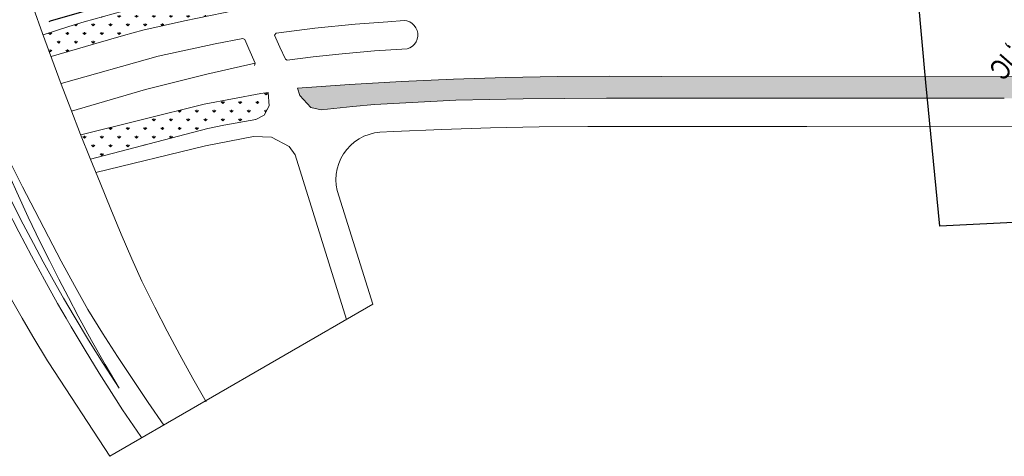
# Model space of a CAD drawing. Header units: millimetres. Extents: x 747415 to 1601423, y -236173 to 551995.
# Tile 2 of 256: x 832071 to 952980, y -79421 to -25747. Entities that reach past the tile are written whole.
import ezdxf
from ezdxf.enums import TextEntityAlignment as Align

# ---------------------------------------------------------------- set-up
doc = ezdxf.new("R2010")
doc.units = ezdxf.units.MM
doc.header["$LTSCALE"] = 100
doc.header["$MEASUREMENT"] = 0
doc.linetypes.add('BORDERX2', pattern=[88.9, 25.4, -12.7, 25.4, -12.7, 0, -12.7])
doc.layers.add('T--L9000_PERCELEN', color=4, linetype='BORDERX2')
doc.layers.add('T--L9064_Glasvezel', color=54, linetype='CONTINUOUS')
doc.layers.add('T--L9000_TERREIN_Wegen_extern', color=7, linetype='CONTINUOUS', lineweight=0)
doc.layers.add('T--L9042_BEPLANTING', color=90, linetype='CONTINUOUS', lineweight=0)
doc.styles.add('vddonk Arial', font='arial.ttf')

# ---------------------------------------------------------------- blocks, each defined once
blk = doc.blocks.new('FMEBLOCK6')
at = {"layer": 'T--L9000_PERCELEN', "flags": 128}
blk.add_lwpolyline([(-222.195065, 94.921288), (-251.620115, 100.616588), (-297.543065, 109.524512), (-337.647015, 117.167537), (-330.464115, 154.579588), (-318.094025, 152.154437), (-273.823165, 143.747337), (-224.196065, 134.337287), (-208.583205, 131.452587), (-197.439015, 136.971413), (-186.556105, 142.270537), (-136.598035, 132.414587), (-119.415195, 113.922413), (-36.125985, 98.003588), (6.067975, 90.023538), (53.291805, 80.914438), (90.404835, 73.913287), (122.112865, 67.765588), (143.704805, 62.535362), (157.446845, 57.366563), (171.935005, 49.926337), (182.331925, 44.522562), (208.965925, 23.814537), (210.678965, 5.367537), (247.852945, -33.029587), (282.048885, -68.514712), (337.647015, -125.749487), (325.535905, -138.670512), (317.706935, -146.918688), (308.433795, -152.464488), (305.025885, -154.579588), (288.721875, -133.669412), (269.087925, -109.047413), (260.568955, -98.204437), (159.362975, 17.296337), (157.498825, 19.424438), (149.484015, 23.044288), (139.909805, 26.793487), (135.052895, 26.028438), (133.477855, 26.594587), (99.043865, 33.291537), (-0.134205, 52.487337), (-43.354195, 60.693588), (-58.920135, 63.604288), (-60.972195, 63.930587), (-126.040115, 76.402462), (-180.772065, 86.816438), (-219.337085, 94.368462)], close=True, dxfattribs=at)

msp = doc.modelspace()

# ---------------------------------------------------------------- hatches: boundary and pattern name
at = {"layer": 'T--L9042_BEPLANTING', "linetype": 'Continuous'}
h = msp.add_hatch(dxfattribs=at)
h.set_pattern_fill('GRASS', color=256, scale=1500)
h.paths.add_polyline_path([(857102.825, -24910.753), (858068.354, -24720.61), (857478.35, -23270.819), (856348.353, -22344.964), (855282.984, -22088.08), (854550.964, -22163.881), (848295.155, -23710.28), (839990.035, -25998.926), (838094.328, -26596.581), (834952.535, -27613.176), (835923.581, -30274.34), (841133.585, -28773.325), (844832.617, -27683.206), (847186.524, -27048.759), (852325.947, -25879.43)])
h = msp.add_hatch(dxfattribs=at)
h.set_pattern_fill('GRASS', color=256, scale=1500)
h.paths.add_polyline_path([(1028075.94, -32572.259), (1024471.595, -32554.381), (989524.286, -32779.29), (987051.131, -32776.65), (910902.566, -32724.918), (904516.061, -32692.546), (898120.932, -32745.764), (891730.379, -32869.544), (885344.399, -33063.887), (878957.311, -33350.419), (872582.311, -33714.112), (866205.286, -34155.881), (866490.556, -35058.556), (867841.527, -36551.13), (869085.59, -36831.858), (872976.262, -36402.476), (875646.465, -36165.592), (885647.271, -35658.953), (893896.822, -35464.254), (904145.192, -35387.978), (914008.67, -35386.256), (924226.79, -35389.886), (933985.797, -35416.194), (943104.251, -35398.999), (952982.756, -35410.474), (963039.04, -35431.682), (972966.482, -35432.899), (982851.586, -35436.861), (992933.351, -35413.901), (1002934.1, -35452.881), (1007233.452, -35315.87), (1013008.545, -35317.021), (1014307.616, -35353.262), (1015602.833, -35439.354), (1016895.112, -35589.41), (1018176.937, -35796.831), (1019448.31, -36061.617), (1020709.23, -36383.768), (1024857.999, -37312.32), (1028068.495, -37791.352)])
h = msp.add_hatch(dxfattribs=at)
h.set_pattern_fill('GRASS', color=256, scale=1500)
h.paths.add_polyline_path([(855190.67, -39135.684), (857140.609, -38718.746), (861070.348, -38017.566), (862091.995, -37490.748), (862719.658, -36351.74), (862583.472, -34688.294), (861684.846, -34817.411), (854706.028, -36141.419), (839570.769, -39897.065), (840737.637, -42828.238), (840770.969, -42909.657)])

# ---------------------------------------------------------------- linework, layer by layer
at = {"layer": 'T--L9000_TERREIN_Wegen_extern', "ltscale": 0.5}
msp.add_line((835636.611, -67910.535), (843151.354, -79420.968), dxfattribs=at)
at = {"layer": 'T--L9000_TERREIN_Wegen_extern', "flags": 128}
for points in [[(849763.134, -75590.648), (847842.829, -72798.426), (845951.842, -69981.599), (844090.482, -67140.474), (842259.056, -64275.362), (840457.867, -61386.578), (838798.13, -58422.536), (837180.511, -55433.324), (835595.219, -52424.123), (833948.743, -49209.697), (832427.211, -46277.748), (830935.705, -43334.64), (829425.715, -40289.635), (828226.747, -37127.608), (827051.798, -33964.628), (825897.288, -30802.089), (824759.636, -27641.316), (823635.268, -24483.574), (822486.703, -21233.882), (821344.579, -17990.01), (820276.87, -15047.98), (816865.422, -5647.873), (813453.974, 3752.235), (810765.172, 11161.119)], [(837779.262, -62448.303), (836726.538, -60624.262), (835101.615, -57716.226), (833517.238, -54785.902), (831973.711, -51833.857), (830471.332, -48860.659), (829010.392, -45866.882), (827591.171, -42853.103), (826213.943, -39819.905), (824878.975, -36767.871), (824719.019, -36394.275), (823515.71, -33433.599), (822347.247, -30459.128), (821208.972, -27472.98), (820049.494, -24349.952), (818912.308, -21218.473), (817791.98, -18080.523), (816615.651, -14746.195), (815445.592, -11408.894), (814447.171, -8657.783), (811035.722, 742.324), (810321.215, 2711.121)], [(854955.98, -72724.257), (853336.474, -69845.154), (851748.825, -66947.794), (850193.237, -64032.53), (848669.912, -61099.717), (847179.049, -58149.711), (847056.184, -57902.915), (845831.756, -55130.967), (844528.592, -52093.613), (843259.658, -49042.867), (841950.82, -45791.612), (840737.637, -42828.238), (839552.303, -39850.678), (838355.654, -36765.973), (837182.136, -33669.138), (836028.386, -30561.559), (834891.006, -27444.556), (833766.568, -24319.394), (832651.617, -21187.296), (831508.872, -17953.568)], [(847075.248, -77147.787), (846966.952, -76994.056), (844708.176, -73689.021), (843625.29, -72022.384), (841841.4, -69209.061), (840096.755, -66371.234), (838391.691, -63509.45), (837779.262, -62448.303)]]:
    msp.add_lwpolyline(points, dxfattribs=at)
at = {"layer": 'T--L9000_TERREIN_Wegen_extern', "ltscale": 0.5, "flags": 128}
for points in [[(844288.167, -71054.032), (842574.556, -68122.594), (840896.673, -65165.708), (839257.751, -62184.702), (838045.069, -59913.188), (836857.176, -57628.037), (835713.315, -55366.623), (834594.663, -53094.474), (833131.553, -50028.131), (831712.428, -46946.445), (830336.521, -43852.038), (829002.628, -40746.594), (827709.486, -37631.637), (826455.529, -34507.907), (824935.546, -30577.876), (824300.892, -28888.283), (823538.791, -26820.102), (823471.115, -26634.332), (811120.082, 7398.434)], [(844288.719, -71054.975), (842334.923, -68023.489), (840526.393, -65130.105), (838759.277, -62207.611), (837454.092, -59980.46), (836175.819, -57735.701), (834946.567, -55511.981), (833747.433, -53277.291), (832181.573, -50254.634), (830670.25, -47215.328), (829213.161, -44160.441), (827810.39, -41091.768), (826461.944, -38010.891), (825167.2, -34917.836), (824383.361, -32974.43), (823618.763, -31021.941), (822981.501, -29348.862), (822220.558, -27292.039), (822154.825, -27111.18), (809804.071, 6920.821)], [(835636.611, -67910.535), (835500.958, -67692.805), (833702.625, -64709.184), (832372.162, -62431.792), (831069.641, -60137.446), (829817.281, -57865.411), (828595.574, -55582.784), (827003.729, -52503.126), (825467.847, -49408.777), (823988.443, -46302.626), (822565.502, -43186.474), (821198.946, -40061.905), (819888.264, -36929.367), (818323.276, -32991.105), (817678.021, -31296.946), (816911.667, -29225.477), (816843.917, -29039.066), (806361.682, -155.697)]]:
    msp.add_lwpolyline(points, dxfattribs=at)
at = {"layer": 'T--L9000_TERREIN_Wegen_extern'}
for points in [[(835923.581, -30274.34), (841133.585, -28773.325), (844832.617, -27683.206), (847186.524, -27048.759), (852325.947, -25879.43), (857102.825, -24910.753), (858068.354, -24720.61), (857478.35, -23270.819), (856348.353, -22344.964), (855282.984, -22088.08), (854550.964, -22163.881), (848295.155, -23710.28), (839990.035, -25998.926), (838094.328, -26596.581), (834952.535, -27613.176)], [(860900.959, -31360.704), (861003.989, -31091.846), (860188.768, -29337.79), (860210.394, -29343.474), (859703.567, -28192.984), (859468.617, -28066.498), (856094.95, -28710.369), (849071.576, -30221.499), (837150.53, -33584.008)], [(838443.519, -36992.472), (847509.07, -34319.252), (855055.19, -32455.366), (861003.989, -31091.846)], [(862583.472, -34688.294), (861684.846, -34817.411), (854706.028, -36141.419), (839570.769, -39897.065)], [(840770.969, -42909.657), (855190.67, -39135.684), (857140.609, -38718.746), (861070.348, -38017.566), (862091.995, -37490.748), (862719.658, -36351.74), (862583.472, -34688.294)], [(876293.081, -39581.597), (875625.939, -39674.449), (874970.886, -39844.463), (874348.632, -40083.21), (873752.579, -40398.203), (873195.924, -40774.415), (872692.78, -41210.931), (872235.633, -41701.152), (871838.596, -42244.164), (871508.268, -42832.452), (871250.332, -43444.391), (871058.19, -44087.494), (870945.038, -44746.733), (870910.878, -45422.11), (870947.281, -46092.911), (871060.845, -46751.625), (875427.302, -60722.945)], [(876293.081, -39581.597), (877960.187, -39501.861), (883923.901, -39242.777), (889892.188, -39054.256), (895865.051, -38936.296), (901834.974, -38882.301), (907801.958, -38892.27), (928719.855, -38896.647), (967807.756, -38927.659), (1014016.928, -38957.579), (1015212.443, -39035.963), (1016412.533, -39184.91), (1017601.254, -39377.109), (1018780.438, -39640.786), (1019948.254, -39947.715), (1021576.82, -40366.492), (1023223.352, -40734.502), (1024886.936, -41037.634), (1026554.374, -41290.915), (1028232.265, -41486.831), (1029920.608, -41625.381), (1035025.814, -41677.047), (1062103.306, -41820.624), (1062873.252, -43641.389)], [(860795.579, -40118.638), (854897.019, -41273.409), (841436.654, -44535.688)], [(872191.637, -62597.422), (865902.388, -42381.005), (865169.566, -41351.455), (863009.939, -40173.485), (860795.579, -40118.638)]]:
    msp.add_lwpolyline(points, dxfattribs=at)
msp.add_lwpolyline([(864912.434, -30717.999), (868116.362, -30297.71), (871663.565, -29926.024), (875652.831, -29596.539), (879667.382, -29329.188), (879998.763, -29194.33), (880298.259, -29004.851), (880558.357, -28754.154), (880751.746, -28458.18), (880893.454, -28130.127), (880956.171, -27785.937), (880954.01, -27424.696), (880874.687, -27075.543), (880733.23, -26751.676), (880529.639, -26453.094), (880273.257, -26214.623), (879963.171, -26022.148), (879629.434, -25902.067), (879278.646, -25846.863), (877297.21, -25996.579), (873278.805, -26313.781), (868314.667, -26798.585), (863550.655, -27419.218), (863367.718, -27657.827), (864029.2, -29117.156), (864691.597, -30590.598)], close=True, dxfattribs=at)
at = {"layer": 'T--L9000_TERREIN_Wegen_extern', "linetype": 'Continuous'}
for points in [[(987051.131, -32776.65), (910902.566, -32724.918), (904516.061, -32692.546), (898120.932, -32745.764), (891730.379, -32869.544), (885344.399, -33063.887), (878957.311, -33350.419), (872582.311, -33714.112), (866205.286, -34155.881), (866490.556, -35058.556), (867841.527, -36551.13), (869085.59, -36831.858), (872976.262, -36402.476), (875646.465, -36165.592), (885647.271, -35658.953), (893896.822, -35464.254), (904145.192, -35387.978), (914008.67, -35386.256), (924226.79, -35389.886), (933985.797, -35416.194), (943104.251, -35398.999), (952982.756, -35410.474)], [(843151.354, -79420.968), (875427.302, -60722.945)]]:
    msp.add_lwpolyline(points, dxfattribs=at)
at = {"layer": 'T--L9064_Glasvezel', "color": 21, "ltscale": 0.1}
msp.add_lwpolyline([(835681.673, -25955.006), (835842.619, -25896.856), (845998.911, -22952.896), (854263.759, -21201.872), (865483.293, -19442.415), (896396.714, -17546.744), (905915.409, -17265.399), (907243.13, -17596.833), (914267.137, -17530.488), (920359.412, -18773.405), (931344.922, -19201.085), (952176.199, -19160.719), (961695.421, -19245.864), (963126.886, -18512.503)], dxfattribs=at)

# ---------------------------------------------------------------- block references
at = {"layer": 'T--L9000_PERCELEN', "xscale": 1000.000000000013, "yscale": 1000.000000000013, "zscale": 1000.000000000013, "rotation": 228.6878301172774}
msp.add_blockref('FMEBLOCK6', (1262412.821, 119489.697), dxfattribs=at)

# ---------------------------------------------------------------- texts
at = {"layer": 'T--L9064_Glasvezel', "color": 21, "linetype": 'Continuous', "style": 'vddonk Arial', "width": 0.75}
msp.add_text('HH-3095, IC', height=2500, rotation=228.70932357, dxfattribs=at).set_placement((961516.881, -21601.065), align=Align.MIDDLE_LEFT)

doc.saveas('drawing.dxf')
